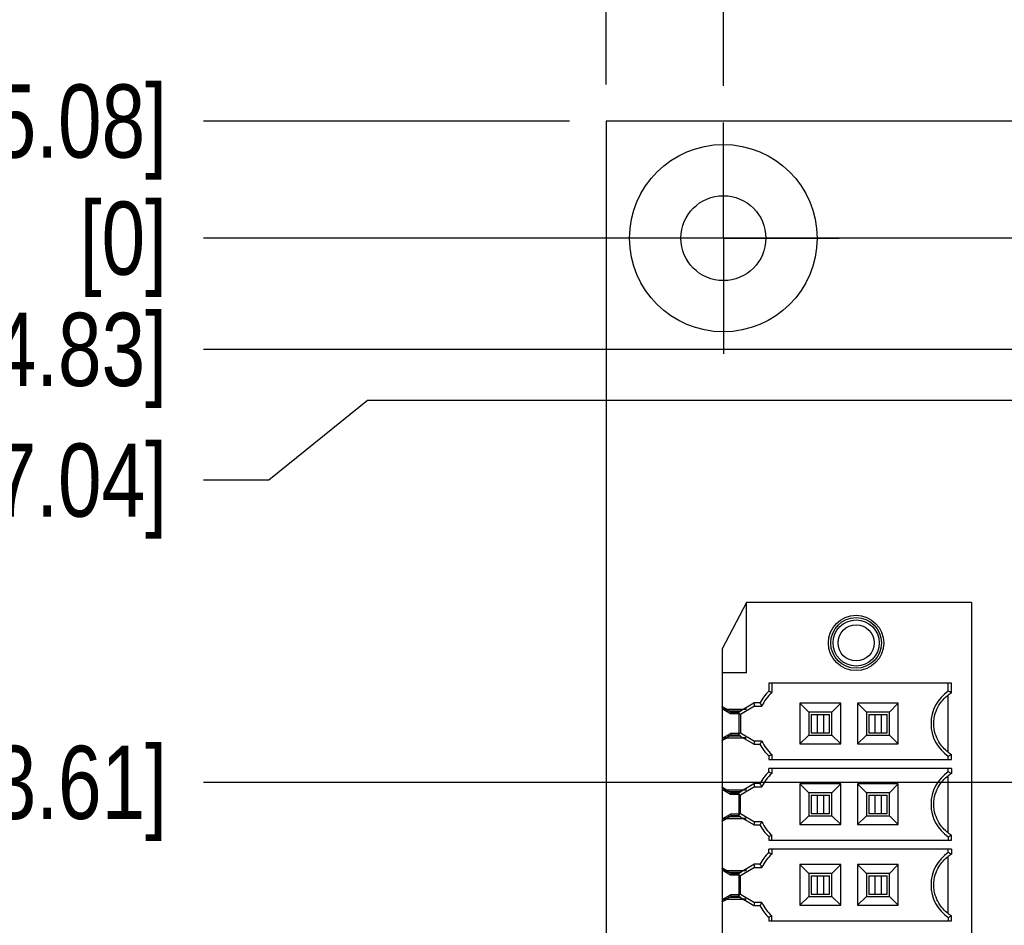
# Model space of a CAD drawing. Header units: inches. Extents: x 0 to 34, y 0 to 22.
# Tile 37 of 84: x 6.8 to 8.5, y 16.8 to 18.3. Entities that reach past the tile are written whole.
import ezdxf

# ---------------------------------------------------------------- set-up
doc = ezdxf.new("R2010")
doc.units = ezdxf.units.IN
doc.header["$LTSCALE"] = 1.87
doc.header["$MEASUREMENT"] = 0
doc.linetypes.add('CENTER', pattern=[0.6, 0.375, -0.075, 0.075, -0.075])
doc.layers.get('0').update_dxf_attribs({"linetype": 'CONTINUOUS'})
for name, color, linetype in [('02___PRT_ALL_AXES', 7, 'CONTINUOUS'), ('03___PRT_ALL_CURVES', 7, 'CONTINUOUS'), ('DIMENSIONS', 7, 'CONTINUOUS')]:
    doc.layers.add(name, color=color, linetype=linetype)
doc.styles.get("Standard").update_dxf_attribs({"font": 'txt', "width": 0.8})
doc.dimstyles.new('DIMSTYLE_2', dxfattribs={"dimtxt": 0.125, "dimasz": 0.18, "dimexe": 0.125, "dimexo": 0.0625, "dimgap": 0.03125, "dimtad": 0, "dimtih": 1, "dimtoh": 1, "dimdec": 3, "dimzin": 4, "dimdsep": 46, "dimtxsty": 'STANDARD', "dimblk": '_FILLED', "dimblk1": '_FILLED', "dimblk2": '_FILLED', "dimcen": 0.09, "dimadec": 0, "dimazin": 0, "dimtp": 0.001, "dimtm": 0.001, "dimtfac": 1, "dimtdec": 3, "dimtofl": 0, "dimtmove": 0, "dimatfit": 3, "dimldrblk": '_FILLED', "dimfxl": 1, "dimtolj": 1, "dimtzin": 4, "dimarcsym": 0})

# ---------------------------------------------------------------- blocks, each defined once
blk = doc.blocks.new('*D20')
at = {"layer": 'DIMENSIONS', "color": 2, "linetype": 'CONTINUOUS'}
blk.add_line((7.9802, 18.207), (7.9802, 18.8345), dxfattribs=at)
at = {"layer": 'DIMENSIONS', "color": 2, "linetype": 'CONTINUOUS', "insert": (7.9177, 18.897), "char_height": 0.125, "width": 1.725, "attachment_point": 1, "rotation": 90, "line_spacing_factor": 0.9}
blk.add_mtext('3X 3.960{\\Ftxt.shx;\\W1.000000;\\H0.125000; }[100.58]', dxfattribs=at)
blk = doc.blocks.new('_FILLED')
at = {"color": 0, "linetype": 'BYBLOCK'}
blk.add_solid([(0, 0), (-1, 0.1736), (-1, -0.1736)], dxfattribs=at)
blk = doc.blocks.new('*D21')
at = {"layer": 'DIMENSIONS', "color": 2, "linetype": 'CONTINUOUS'}
blk.add_line((7.7802, 18.2095), (7.7802, 18.8345), dxfattribs=at)
at = {"layer": 'DIMENSIONS', "color": 2, "linetype": 'CONTINUOUS', "insert": (7.7177, 18.897), "char_height": 0.125, "width": 1.425, "attachment_point": 1, "rotation": 90, "line_spacing_factor": 0.9}
blk.add_mtext('4.160{\\Ftxt.shx;\\W1.000000;\\H0.125000; }[105.66]', dxfattribs=at)
blk = doc.blocks.new('*D33')
at = {"layer": 'DIMENSIONS', "color": 2, "linetype": 'CONTINUOUS'}
blk.add_line((7.7177, 18.147), (7.0927, 18.147), dxfattribs=at)
at = {"layer": 'DIMENSIONS', "color": 2, "linetype": 'CONTINUOUS', "insert": (7.0302, 18.2095), "char_height": 0.125, "width": 1.125, "attachment_point": 3, "line_spacing_factor": 0.9}
blk.add_mtext('.200{\\Ftxt.shx;\\W1.000000;\\H0.125000; }[5.08]', dxfattribs=at)
blk = doc.blocks.new('*D34')
at = {"layer": 'DIMENSIONS', "color": 2, "linetype": 'CONTINUOUS'}
blk.add_line((11.6802, 17.947), (7.0927, 17.947), dxfattribs=at)
at = {"layer": 'DIMENSIONS', "color": 2, "linetype": 'CONTINUOUS', "insert": (7.0302, 18.0095), "char_height": 0.125, "width": 1.125, "attachment_point": 3, "line_spacing_factor": 0.9}
blk.add_mtext('6X .000{\\Ftxt.shx;\\W1.000000;\\H0.125000; }[0]', dxfattribs=at)
blk = doc.blocks.new('*D35')
at = {"layer": 'DIMENSIONS', "color": 2, "linetype": 'CONTINUOUS'}
blk.add_line((7.7202, 12.647), (7.0927, 12.647), dxfattribs=at)
at = {"layer": 'DIMENSIONS', "color": 2, "linetype": 'CONTINUOUS', "insert": (7.0302, 12.7095), "char_height": 0.125, "width": 1.725, "attachment_point": 3, "line_spacing_factor": 0.9}
blk.add_mtext('2X 5.300{\\Ftxt.shx;\\W1.000000;\\H0.125000; }[134.62]', dxfattribs=at)
blk = doc.blocks.new('*D36')
at = {"layer": 'DIMENSIONS', "color": 2, "linetype": 'CONTINUOUS'}
blk.add_line((11.1667, 13.647), (7.0927, 13.647), dxfattribs=at)
at = {"layer": 'DIMENSIONS', "color": 2, "linetype": 'CONTINUOUS', "insert": (7.0302, 13.7095), "char_height": 0.125, "width": 1.725, "attachment_point": 3, "line_spacing_factor": 0.9}
blk.add_mtext('4X 4.300{\\Ftxt.shx;\\W1.000000;\\H0.125000; }[109.22]', dxfattribs=at)
blk = doc.blocks.new('*D37')
at = {"layer": 'DIMENSIONS', "color": 2, "linetype": 'CONTINUOUS'}
blk.add_line((7.7202, 7.347), (7.0927, 7.347), dxfattribs=at)
at = {"layer": 'DIMENSIONS', "color": 2, "linetype": 'CONTINUOUS', "insert": (7.0302, 7.4095), "char_height": 0.125, "width": 1.825, "attachment_point": 3, "line_spacing_factor": 0.9}
blk.add_mtext('3X 10.600{\\Ftxt.shx;\\W1.000000;\\H0.125000; }[269.24]', dxfattribs=at)
blk = doc.blocks.new('*D38')
at = {"layer": 'DIMENSIONS', "color": 2, "linetype": 'CONTINUOUS'}
blk.add_line((7.7177, 7.147), (7.0927, 7.147), dxfattribs=at)
at = {"layer": 'DIMENSIONS', "color": 2, "linetype": 'CONTINUOUS', "insert": (7.0302, 7.2095), "char_height": 0.125, "width": 1.525, "attachment_point": 3, "line_spacing_factor": 0.9}
blk.add_mtext('10.800{\\Ftxt.shx;\\W1.000000;\\H0.125000; }[274.32]', dxfattribs=at)
blk = doc.blocks.new('*D39')
at = {"layer": 'DIMENSIONS', "color": 2, "linetype": 'CONTINUOUS'}
blk.add_line((9.8099, 10.8914), (7.0927, 10.8914), dxfattribs=at)
at = {"layer": 'DIMENSIONS', "color": 2, "linetype": 'CONTINUOUS', "insert": (7.0302, 10.9539), "char_height": 0.125, "width": 1.725, "attachment_point": 3, "line_spacing_factor": 0.9}
blk.add_mtext('7X 7.056{\\Ftxt.shx;\\W1.000000;\\H0.125000; }[179.21]', dxfattribs=at)
blk = doc.blocks.new('*D66')
at = {"layer": 'DIMENSIONS', "color": 2, "linetype": 'CONTINUOUS'}
blk.add_line((9.5024, 17.0176), (7.0927, 17.0176), dxfattribs=at)
at = {"layer": 'DIMENSIONS', "color": 2, "linetype": 'CONTINUOUS', "insert": (7.0302, 17.0801), "char_height": 0.125, "width": 1.225, "attachment_point": 3, "line_spacing_factor": 0.9}
blk.add_mtext('.929{\\Ftxt.shx;\\W1.000000;\\H0.125000; }[23.61]', dxfattribs=at)
blk = doc.blocks.new('*D67')
at = {"layer": 'DIMENSIONS', "color": 2, "linetype": 'CONTINUOUS'}
blk.add_line((8.3411, 16.3601), (7.0927, 16.3601), dxfattribs=at)
at = {"layer": 'DIMENSIONS', "color": 2, "linetype": 'CONTINUOUS', "insert": (7.0302, 16.4226), "char_height": 0.125, "width": 1.325, "attachment_point": 3, "line_spacing_factor": 0.9}
blk.add_mtext('1.587{\\Ftxt.shx;\\W1.000000;\\H0.125000; }[40.31]', dxfattribs=at)
blk = doc.blocks.new('*D68')
at = {"layer": 'DIMENSIONS', "color": 2, "linetype": 'CONTINUOUS'}
blk.add_line((8.3411, 14.2318), (7.0927, 14.2318), dxfattribs=at)
at = {"layer": 'DIMENSIONS', "color": 2, "linetype": 'CONTINUOUS', "insert": (7.0302, 14.2943), "char_height": 0.125, "width": 1.325, "attachment_point": 3, "line_spacing_factor": 0.9}
blk.add_mtext('3.715{\\Ftxt.shx;\\W1.000000;\\H0.125000; }[94.37]', dxfattribs=at)
blk = doc.blocks.new('*D69')
at = {"layer": 'DIMENSIONS', "color": 2, "linetype": 'CONTINUOUS'}
blk.add_line((10.241, 14.8248), (7.0927, 14.8248), dxfattribs=at)
at = {"layer": 'DIMENSIONS', "color": 2, "linetype": 'CONTINUOUS', "insert": (7.0302, 14.8873), "char_height": 0.125, "width": 1.225, "attachment_point": 3, "line_spacing_factor": 0.9}
blk.add_mtext('3.122{\\Ftxt.shx;\\W1.000000;\\H0.125000; }[79.3]', dxfattribs=at)
blk = doc.blocks.new('*D70')
at = {"layer": 'DIMENSIONS', "color": 2, "linetype": 'CONTINUOUS'}
for p, q in [((7.3378, 8.194), (7.2854, 8.1101)), ((8.2929, 8.194), (7.3378, 8.194)), ((7.2854, 8.1101), (7.0927, 8.1101))]:
    blk.add_line(p, q, dxfattribs=at)
at = {"layer": 'DIMENSIONS', "color": 2, "linetype": 'CONTINUOUS', "insert": (7.0302, 8.1726), "char_height": 0.125, "width": 1.425, "attachment_point": 3, "line_spacing_factor": 0.9}
blk.add_mtext('9.753{\\Ftxt.shx;\\W1.000000;\\H0.125000; }[247.73]', dxfattribs=at)
blk = doc.blocks.new('*D71')
at = {"layer": 'DIMENSIONS', "color": 2, "linetype": 'CONTINUOUS'}
for p, q in [((7.4333, 8.127), (7.3255, 7.9436)), ((9.5082, 8.127), (7.4333, 8.127)), ((7.3255, 7.9436), (7.0927, 7.9436))]:
    blk.add_line(p, q, dxfattribs=at)
at = {"layer": 'DIMENSIONS', "color": 2, "linetype": 'CONTINUOUS', "insert": (7.0302, 8.0061), "char_height": 0.125, "width": 1.725, "attachment_point": 3, "line_spacing_factor": 0.9}
blk.add_mtext('7X 9.820{\\Ftxt.shx;\\W1.000000;\\H0.125000; }[249.43]', dxfattribs=at)
blk = doc.blocks.new('*D72')
at = {"layer": 'DIMENSIONS', "color": 2, "linetype": 'CONTINUOUS'}
blk.add_line((10.2222, 8.2765), (7.0927, 8.2765), dxfattribs=at)
at = {"layer": 'DIMENSIONS', "color": 2, "linetype": 'CONTINUOUS', "insert": (7.0302, 8.339), "char_height": 0.125, "width": 1.725, "attachment_point": 3, "line_spacing_factor": 0.9}
blk.add_mtext('6X 9.671{\\Ftxt.shx;\\W1.000000;\\H0.125000; }[245.63]', dxfattribs=at)
blk = doc.blocks.new('*D73')
at = {"layer": 'DIMENSIONS', "color": 2, "linetype": 'CONTINUOUS'}
blk.add_line((13.7722, 8.4275), (7.0927, 8.4275), dxfattribs=at)
at = {"layer": 'DIMENSIONS', "color": 2, "linetype": 'CONTINUOUS', "insert": (7.0302, 8.49), "char_height": 0.125, "width": 1.625, "attachment_point": 3, "line_spacing_factor": 0.9}
blk.add_mtext('2X 9.520{\\Ftxt.shx;\\W1.000000;\\H0.125000; }[241.8]', dxfattribs=at)
blk = doc.blocks.new('*D74')
at = {"layer": 'DIMENSIONS', "color": 2, "linetype": 'CONTINUOUS'}
blk.add_line((14.4827, 8.627), (7.0927, 8.627), dxfattribs=at)
at = {"layer": 'DIMENSIONS', "color": 2, "linetype": 'CONTINUOUS', "insert": (7.0302, 8.6895), "char_height": 0.125, "width": 1.725, "attachment_point": 3, "line_spacing_factor": 0.9}
blk.add_mtext('2X 9.320{\\Ftxt.shx;\\W1.000000;\\H0.125000; }[236.73]', dxfattribs=at)
blk = doc.blocks.new('*D75')
at = {"layer": 'DIMENSIONS', "color": 2, "linetype": 'CONTINUOUS'}
blk.add_line((9.5086, 11.8174), (7.0927, 11.8174), dxfattribs=at)
at = {"layer": 'DIMENSIONS', "color": 2, "linetype": 'CONTINUOUS', "insert": (7.0302, 11.8799), "char_height": 0.125, "width": 1.725, "attachment_point": 3, "line_spacing_factor": 0.9}
blk.add_mtext('7X 6.130{\\Ftxt.shx;\\W1.000000;\\H0.125000; }[155.69]', dxfattribs=at)
blk = doc.blocks.new('*D76')
at = {"layer": 'DIMENSIONS', "color": 2, "linetype": 'CONTINUOUS'}
blk.add_line((9.5086, 9.9654), (7.0927, 9.9654), dxfattribs=at)
at = {"layer": 'DIMENSIONS', "color": 2, "linetype": 'CONTINUOUS', "insert": (7.0302, 10.0279), "char_height": 0.125, "width": 1.725, "attachment_point": 3, "line_spacing_factor": 0.9}
blk.add_mtext('7X 7.982{\\Ftxt.shx;\\W1.000000;\\H0.125000; }[202.73]', dxfattribs=at)
blk = doc.blocks.new('*D77')
at = {"layer": 'DIMENSIONS', "color": 2, "linetype": 'CONTINUOUS'}
for p, q in [((7.2222, 12.8913), (7.0927, 12.8913)), ((7.3725, 12.7018), (7.2222, 12.8913)), ((11.7272, 12.7018), (7.3725, 12.7018))]:
    blk.add_line(p, q, dxfattribs=at)
at = {"layer": 'DIMENSIONS', "color": 2, "linetype": 'CONTINUOUS', "insert": (7.0302, 12.9538), "char_height": 0.125, "width": 1.725, "attachment_point": 3, "line_spacing_factor": 0.9}
blk.add_mtext('2X 5.245{\\Ftxt.shx;\\W1.000000;\\H0.125000; }[133.23]', dxfattribs=at)
blk = doc.blocks.new('*D79')
at = {"layer": 'DIMENSIONS', "color": 2, "linetype": 'CONTINUOUS'}
blk.add_line((12.8377, 15.797), (7.0927, 15.797), dxfattribs=at)
at = {"layer": 'DIMENSIONS', "color": 2, "linetype": 'CONTINUOUS', "insert": (7.0302, 15.8595), "char_height": 0.125, "width": 1.625, "attachment_point": 3, "line_spacing_factor": 0.9}
blk.add_mtext('2X 2.150{\\Ftxt.shx;\\W1.000000;\\H0.125000; }[54.61]', dxfattribs=at)
blk = doc.blocks.new('*D80')
at = {"layer": 'DIMENSIONS', "color": 2, "linetype": 'CONTINUOUS'}
blk.add_line((9.8767, 17.757), (7.0927, 17.757), dxfattribs=at)
at = {"layer": 'DIMENSIONS', "color": 2, "linetype": 'CONTINUOUS', "insert": (7.0302, 17.8195), "char_height": 0.125, "width": 1.425, "attachment_point": 3, "line_spacing_factor": 0.9}
blk.add_mtext('2X .190{\\Ftxt.shx;\\W1.000000;\\H0.125000; }[4.83]', dxfattribs=at)
blk = doc.blocks.new('*D81')
at = {"layer": 'DIMENSIONS', "color": 2, "linetype": 'CONTINUOUS'}
for p, q in [((7.3726, 17.6697), (7.204, 17.5338)), ((9.4095, 17.6697), (7.3726, 17.6697)), ((7.204, 17.5338), (7.0927, 17.5338))]:
    blk.add_line(p, q, dxfattribs=at)
at = {"layer": 'DIMENSIONS', "color": 2, "linetype": 'CONTINUOUS', "insert": (7.0302, 17.5963), "char_height": 0.125, "width": 1.125, "attachment_point": 3, "line_spacing_factor": 0.9}
blk.add_mtext('.277{\\Ftxt.shx;\\W1.000000;\\H0.125000; }[7.04]', dxfattribs=at)
blk = doc.blocks.new('*D83')
at = {"layer": 'DIMENSIONS', "color": 2, "linetype": 'CONTINUOUS'}
blk.add_line((10.8602, 9.347), (7.0927, 9.347), dxfattribs=at)
at = {"layer": 'DIMENSIONS', "color": 2, "linetype": 'CONTINUOUS', "insert": (7.0302, 9.4095), "char_height": 0.125, "width": 1.725, "attachment_point": 3, "line_spacing_factor": 0.9}
blk.add_mtext('2X 8.600{\\Ftxt.shx;\\W1.000000;\\H0.125000; }[218.44]', dxfattribs=at)

msp = doc.modelspace()

# ---------------------------------------------------------------- linework, layer by layer
at = {"color": 7, "linetype": 'CONTINUOUS'}
for p, q in [((7.7802, 18.147), (7.7802, 7.147)), ((22.7802, 18.147), (7.7802, 18.147)), ((7.9782, 17.1467), (7.9783, 17.1469)), ((7.9782, 17.1467), (7.9815, 17.1448)), ((7.9784, 17.1461), (7.9784, 17.143)), ((7.9797, 17.1453), (7.9784, 17.1461)), ((8.0053, 17.1377), (8.0322, 17.1532)), ((8.0335, 17.1477), (8.0093, 17.1337)), ((8.0321, 17.1532), (8.0335, 17.1477)), ((7.9804, 17.145), (7.9797, 17.1453)), ((7.9815, 17.1443), (7.9804, 17.145)), ((7.9815, 17.1451), (7.9815, 17.142)), ((7.9858, 17.1419), (7.9867, 17.1413)), ((7.9896, 17.1396), (7.9858, 17.1418)), ((8.0129, 17.142), (7.9869, 17.142)), ((7.987, 17.1416), (7.9871, 17.1418)), ((7.9896, 17.1396), (7.9933, 17.1375)), ((7.9933, 17.1375), (7.9896, 17.1396)), ((8.007, 17.1347), (8.0053, 17.1377)), ((8.0065, 17.1375), (8.0101, 17.1396)), ((8.0072, 17.1349), (8.0065, 17.1375)), ((8.0072, 17.1348), (8.0072, 17.1349)), ((8.0093, 17.1337), (8.0072, 17.1348)), ((8.0183, 17.1452), (8.0183, 17.142)), ((7.9867, 17.0946), (7.9896, 17.0963)), ((7.9896, 17.0963), (7.9933, 17.0984)), ((7.9933, 17.0984), (7.9896, 17.0963)), ((8.007, 17.1011), (8.0053, 17.0982)), ((8.0322, 17.0826), (8.0053, 17.0982)), ((8.0065, 17.0984), (8.0072, 17.101)), ((8.0101, 17.0963), (8.0065, 17.0984)), ((8.0072, 17.101), (8.0093, 17.1022)), ((8.0072, 17.101), (8.0072, 17.101)), ((8.0093, 17.1022), (8.0335, 17.0882)), ((7.9815, 17.091), (7.9782, 17.0891)), ((7.9782, 17.0891), (7.9783, 17.089)), ((7.9784, 17.0929), (7.9784, 17.0898)), ((7.9784, 17.0898), (7.9797, 17.0905)), ((7.9797, 17.0905), (7.9804, 17.0909)), ((7.9804, 17.0909), (7.9815, 17.0916)), ((7.9815, 17.0908), (7.9815, 17.0939)), ((7.9858, 17.094), (7.9867, 17.0946)), ((7.9869, 17.0939), (8.0129, 17.0939)), ((7.987, 17.0942), (7.9871, 17.094)), ((8.0183, 17.0907), (8.0183, 17.0939)), ((8.0335, 17.0882), (8.0321, 17.0827)), ((8.0053, 16.9999), (8.0322, 17.0155)), ((8.0321, 17.0154), (8.0335, 17.0099)), ((7.9782, 17.0089), (7.9783, 17.0091)), ((7.9782, 17.0089), (7.9815, 17.007)), ((7.9784, 17.0083), (7.9784, 17.0052)), ((7.9797, 17.0075), (7.9784, 17.0083)), ((7.9804, 17.0072), (7.9797, 17.0075)), ((7.9815, 17.0065), (7.9804, 17.0072)), ((7.9815, 17.0073), (7.9815, 17.0042)), ((7.9858, 17.0041), (7.9867, 17.0035)), ((7.9896, 17.0018), (7.9858, 17.004)), ((8.0129, 17.0042), (7.9869, 17.0042)), ((7.987, 17.0039), (7.9871, 17.004)), ((7.9896, 17.0018), (7.9933, 16.9997)), ((7.9933, 16.9997), (7.9896, 17.0018)), ((8.007, 16.9969), (8.0053, 16.9999)), ((8.0065, 16.9997), (8.0101, 17.0018)), ((8.0072, 16.9971), (8.0065, 16.9997)), ((8.0072, 16.997), (8.0072, 16.9971)), ((8.0093, 16.9959), (8.0072, 16.997)), ((8.0335, 17.0099), (8.0093, 16.9959)), ((8.0183, 17.0074), (8.0183, 17.0042)), ((8.007, 16.9633), (8.0053, 16.9604)), ((8.0065, 16.9606), (8.0072, 16.9632)), ((8.0072, 16.9632), (8.0093, 16.9644)), ((8.0072, 16.9632), (8.0072, 16.9633)), ((8.0093, 16.9644), (8.0335, 16.9504)), ((7.9815, 16.9532), (7.9782, 16.9513)), ((7.9782, 16.9513), (7.9783, 16.9512)), ((7.9784, 16.9551), (7.9784, 16.952)), ((7.9784, 16.952), (7.9797, 16.9527)), ((7.9797, 16.9527), (7.9804, 16.9531)), ((7.9804, 16.9531), (7.9815, 16.9538)), ((7.9815, 16.953), (7.9815, 16.9561)), ((7.9858, 16.9563), (7.9867, 16.9568)), ((7.9867, 16.9568), (7.9896, 16.9585)), ((7.9869, 16.9561), (8.0129, 16.9561)), ((7.987, 16.9564), (7.9871, 16.9562)), ((7.9896, 16.9585), (7.9933, 16.9606)), ((7.9933, 16.9606), (7.9896, 16.9585)), ((8.0322, 16.9448), (8.0053, 16.9604)), ((8.0101, 16.9585), (8.0065, 16.9606)), ((8.0183, 16.9529), (8.0183, 16.9561)), ((8.0335, 16.9504), (8.0321, 16.9449)), ((8.0053, 16.8621), (8.0322, 16.8777)), ((8.0321, 16.8776), (8.0335, 16.8721)), ((7.9782, 16.8711), (7.9783, 16.8713)), ((7.9782, 16.8711), (7.9815, 16.8692)), ((7.9784, 16.8705), (7.9784, 16.8674)), ((7.9797, 16.8697), (7.9784, 16.8705)), ((7.9804, 16.8694), (7.9797, 16.8697)), ((7.9815, 16.8687), (7.9804, 16.8694)), ((7.9815, 16.8695), (7.9815, 16.8664)), ((7.9858, 16.8663), (7.9867, 16.8657)), ((7.9896, 16.864), (7.9858, 16.8662)), ((8.0129, 16.8664), (7.9869, 16.8664)), ((7.987, 16.8661), (7.9871, 16.8662)), ((7.9896, 16.864), (7.9933, 16.8619)), ((7.9933, 16.8619), (7.9896, 16.864)), ((8.007, 16.8591), (8.0053, 16.8621)), ((8.0065, 16.8619), (8.0101, 16.864)), ((8.0072, 16.8593), (8.0065, 16.8619)), ((8.0335, 16.8721), (8.0093, 16.8581)), ((8.0183, 16.8696), (8.0183, 16.8664)), ((8.0072, 16.8592), (8.0072, 16.8593)), ((8.0093, 16.8581), (8.0072, 16.8592)), ((8.0072, 16.8254), (8.0093, 16.8266)), ((8.0093, 16.8266), (8.0335, 16.8126)), ((7.9815, 16.8154), (7.9782, 16.8135)), ((7.9782, 16.8135), (7.9783, 16.8134)), ((7.9784, 16.8173), (7.9784, 16.8142)), ((7.9784, 16.8142), (7.9797, 16.8149)), ((7.9797, 16.8149), (7.9804, 16.8153)), ((7.9804, 16.8153), (7.9815, 16.816)), ((7.9815, 16.8152), (7.9815, 16.8183)), ((7.9858, 16.8185), (7.9867, 16.819)), ((7.9867, 16.819), (7.9896, 16.8207)), ((7.9869, 16.8183), (8.0129, 16.8183)), ((7.987, 16.8186), (7.9871, 16.8185)), ((7.9896, 16.8207), (7.9933, 16.8228)), ((7.9933, 16.8228), (7.9896, 16.8207)), ((8.007, 16.8256), (8.0053, 16.8226)), ((8.0322, 16.807), (8.0053, 16.8226)), ((8.0065, 16.8228), (8.0072, 16.8254)), ((8.0101, 16.8207), (8.0065, 16.8228)), ((8.0072, 16.8254), (8.0072, 16.8255)), ((8.0183, 16.8151), (8.0183, 16.8183)), ((8.0335, 16.8126), (8.0321, 16.8071))]:
    msp.add_line(p, q, dxfattribs=at)
at = {"color": 6, "linetype": 'CONTINUOUS'}
for p, q in [((8.0197, 17.3246), (7.9784, 17.2459)), ((8.0197, 17.2044), (8.0197, 17.3246)), ((8.4036, 17.3246), (8.0197, 17.3246)), ((8.4036, 17.3246), (8.4036, 15.3955)), ((7.9784, 17.2459), (7.9784, 17.147)), ((8.0197, 17.2044), (7.9784, 17.2044)), ((8.0576, 17.1868), (8.0576, 17.1731)), ((8.3697, 17.1868), (8.0576, 17.1868)), ((8.0631, 17.1868), (8.0631, 17.1708)), ((8.3642, 17.1734), (8.3642, 17.1868)), ((8.3697, 17.1705), (8.3697, 17.1868)), ((8.3642, 17.0692), (8.3642, 17.1667)), ((7.9784, 17.147), (7.9871, 17.142)), ((7.9784, 17.1461), (7.9784, 17.1466)), ((8.0426, 17.1532), (8.0321, 17.1532)), ((8.0335, 17.1477), (8.046, 17.1477)), ((8.111, 17.1527), (8.111, 17.0832)), ((8.126, 17.1376), (8.111, 17.1527)), ((8.1805, 17.1527), (8.111, 17.1527)), ((8.1805, 17.1527), (8.1654, 17.1376)), ((8.1805, 17.0832), (8.1805, 17.1527)), ((8.2094, 17.1527), (8.2094, 17.0832)), ((8.2245, 17.1376), (8.2094, 17.1527)), ((8.2789, 17.1527), (8.2094, 17.1527)), ((8.2789, 17.1527), (8.2638, 17.1376)), ((8.2789, 17.0832), (8.2789, 17.1527)), ((7.9784, 17.143), (7.9784, 17.0929)), ((7.9926, 17.1348), (7.9784, 17.143)), ((7.9865, 17.142), (7.9815, 17.142)), ((7.9896, 17.1396), (8.0086, 17.1396)), ((7.9926, 17.1348), (7.9933, 17.1375)), ((8.0072, 17.1348), (7.9926, 17.1348)), ((7.9933, 17.1375), (8.0053, 17.1375)), ((8.0072, 17.101), (8.0072, 17.1348)), ((8.0093, 17.1337), (8.0093, 17.1022)), ((8.0183, 17.142), (8.0129, 17.142)), ((8.126, 17.1376), (8.126, 17.0983)), ((8.1654, 17.1376), (8.126, 17.1376)), ((8.13, 17.1337), (8.13, 17.1022)), ((8.13, 17.1337), (8.1615, 17.1337)), ((8.1405, 17.1337), (8.1405, 17.1022)), ((8.1509, 17.1337), (8.1509, 17.1022)), ((8.1615, 17.1022), (8.1615, 17.1337)), ((8.1654, 17.0983), (8.1654, 17.1376)), ((8.2245, 17.1376), (8.2245, 17.0983)), ((8.2638, 17.1376), (8.2245, 17.1376)), ((8.2284, 17.1337), (8.2284, 17.1022)), ((8.2284, 17.1337), (8.2599, 17.1337)), ((8.239, 17.1337), (8.239, 17.1022)), ((8.2494, 17.1337), (8.2494, 17.1022)), ((8.2599, 17.1022), (8.2599, 17.1337)), ((8.2638, 17.0983), (8.2638, 17.1376)), ((7.9784, 17.0929), (7.9926, 17.101)), ((8.0086, 17.0963), (7.9896, 17.0963)), ((7.9933, 17.0984), (7.9926, 17.101)), ((8.0072, 17.101), (7.9926, 17.101)), ((8.0053, 17.0984), (7.9933, 17.0984)), ((8.111, 17.0832), (8.126, 17.0983)), ((8.126, 17.0983), (8.1654, 17.0983)), ((8.13, 17.1022), (8.1615, 17.1022)), ((8.1805, 17.0832), (8.1654, 17.0983)), ((8.2094, 17.0832), (8.2245, 17.0983)), ((8.2245, 17.0983), (8.2638, 17.0983)), ((8.2284, 17.1022), (8.2599, 17.1022)), ((8.2789, 17.0832), (8.2638, 17.0983)), ((7.9871, 17.0939), (7.9784, 17.0889)), ((7.9784, 17.0891), (7.9784, 17.0898)), ((7.9784, 17.0889), (7.9784, 17.0092)), ((7.9865, 17.0939), (7.9815, 17.0939)), ((8.0183, 17.0939), (8.0129, 17.0939)), ((8.0321, 17.0827), (8.0426, 17.0827)), ((8.046, 17.0882), (8.0335, 17.0882)), ((8.111, 17.0832), (8.1805, 17.0832)), ((8.2094, 17.0832), (8.2789, 17.0832)), ((8.0576, 17.0627), (8.0576, 17.0569)), ((8.0631, 17.0651), (8.0631, 17.0569)), ((8.3642, 17.0569), (8.3642, 17.0624)), ((8.3697, 17.0569), (8.3697, 17.0654)), ((8.0576, 17.0569), (8.3697, 17.0569)), ((8.0576, 17.0353), (8.0576, 17.0412)), ((8.3697, 17.0412), (8.0576, 17.0412)), ((8.0631, 17.0412), (8.0631, 17.033)), ((8.3642, 17.0356), (8.3642, 17.0412)), ((8.3642, 16.9314), (8.3642, 17.0289)), ((8.3697, 17.0412), (8.3697, 17.0327)), ((8.0426, 17.0154), (8.0321, 17.0154)), ((8.111, 17.0149), (8.111, 16.9454)), ((8.126, 16.9998), (8.111, 17.0149)), ((8.1805, 17.0149), (8.111, 17.0149)), ((8.1805, 17.0149), (8.1654, 16.9998)), ((8.1805, 16.9454), (8.1805, 17.0149)), ((8.2094, 17.0149), (8.2094, 16.9454)), ((8.2245, 16.9998), (8.2094, 17.0149)), ((8.2789, 17.0149), (8.2094, 17.0149)), ((8.2789, 17.0149), (8.2638, 16.9998)), ((8.2789, 16.9454), (8.2789, 17.0149)), ((7.9784, 17.0092), (7.9871, 17.0042)), ((7.9784, 17.0083), (7.9784, 17.0088)), ((7.9784, 17.0052), (7.9784, 16.9551)), ((7.9926, 16.997), (7.9784, 17.0052)), ((7.9865, 17.0042), (7.9815, 17.0042)), ((7.9896, 17.0018), (8.0086, 17.0018)), ((7.9926, 16.997), (7.9933, 16.9997)), ((8.0072, 16.997), (7.9926, 16.997)), ((7.9933, 16.9997), (8.0053, 16.9997)), ((8.0072, 16.9633), (8.0072, 16.997)), ((8.0093, 16.9644), (8.0093, 16.9959)), ((8.0183, 17.0042), (8.0129, 17.0042)), ((8.0335, 17.0099), (8.046, 17.0099)), ((8.126, 16.9998), (8.126, 16.9605)), ((8.1654, 16.9998), (8.126, 16.9998)), ((8.13, 16.9959), (8.13, 16.9644)), ((8.13, 16.9959), (8.1615, 16.9959)), ((8.1405, 16.9959), (8.1405, 16.9644)), ((8.1509, 16.9959), (8.1509, 16.9644)), ((8.1615, 16.9644), (8.1615, 16.9959)), ((8.1654, 16.9605), (8.1654, 16.9998)), ((8.2245, 16.9998), (8.2245, 16.9605)), ((8.2638, 16.9998), (8.2245, 16.9998)), ((8.2284, 16.9959), (8.2284, 16.9644)), ((8.2284, 16.9959), (8.2599, 16.9959)), ((8.239, 16.9959), (8.239, 16.9644)), ((8.2494, 16.9959), (8.2494, 16.9644)), ((8.2599, 16.9644), (8.2599, 16.9959)), ((8.2638, 16.9605), (8.2638, 16.9998)), ((7.9784, 16.9551), (7.9926, 16.9633)), ((7.9933, 16.9606), (7.9926, 16.9633)), ((8.0072, 16.9633), (7.9926, 16.9633)), ((8.13, 16.9644), (8.1615, 16.9644)), ((8.2284, 16.9644), (8.2599, 16.9644)), ((7.9871, 16.9561), (7.9784, 16.9511)), ((7.9784, 16.9513), (7.9784, 16.952)), ((7.9784, 16.9511), (7.9784, 16.8714)), ((7.9865, 16.9561), (7.9815, 16.9561)), ((8.0086, 16.9585), (7.9896, 16.9585)), ((8.0053, 16.9606), (7.9933, 16.9606)), ((8.0183, 16.9561), (8.0129, 16.9561)), ((8.0321, 16.9449), (8.0426, 16.9449)), ((8.046, 16.9504), (8.0335, 16.9504)), ((8.111, 16.9454), (8.126, 16.9605)), ((8.111, 16.9454), (8.1805, 16.9454)), ((8.126, 16.9605), (8.1654, 16.9605)), ((8.1805, 16.9454), (8.1654, 16.9605)), ((8.2094, 16.9454), (8.2245, 16.9605)), ((8.2094, 16.9454), (8.2789, 16.9454)), ((8.2245, 16.9605), (8.2638, 16.9605)), ((8.2789, 16.9454), (8.2638, 16.9605)), ((8.0631, 16.9191), (8.0631, 16.9273)), ((8.3697, 16.9191), (8.3697, 16.9276)), ((8.0576, 16.9249), (8.0576, 16.9191)), ((8.0576, 16.9191), (8.3697, 16.9191)), ((8.3642, 16.9246), (8.3642, 16.9191)), ((8.0576, 16.8976), (8.0576, 16.9034)), ((8.3697, 16.9034), (8.0576, 16.9034)), ((8.0631, 16.9034), (8.0631, 16.8952)), ((8.3642, 16.8978), (8.3642, 16.9034)), ((8.3697, 16.9034), (8.3697, 16.8949)), ((8.0426, 16.8776), (8.0321, 16.8776)), ((8.111, 16.8771), (8.111, 16.8076)), ((8.126, 16.862), (8.111, 16.8771)), ((8.1805, 16.8771), (8.111, 16.8771)), ((8.1805, 16.8771), (8.1654, 16.862)), ((8.1805, 16.8076), (8.1805, 16.8771)), ((8.2094, 16.8771), (8.2094, 16.8076)), ((8.2245, 16.862), (8.2094, 16.8771)), ((8.2789, 16.8771), (8.2094, 16.8771)), ((8.2789, 16.8771), (8.2638, 16.862)), ((8.2789, 16.8076), (8.2789, 16.8771)), ((8.3642, 16.7936), (8.3642, 16.8911)), ((7.9784, 16.8714), (7.9871, 16.8664)), ((7.9784, 16.8705), (7.9784, 16.871)), ((7.9784, 16.8674), (7.9784, 16.8173)), ((7.9926, 16.8592), (7.9784, 16.8674)), ((7.9865, 16.8664), (7.9815, 16.8664)), ((7.9896, 16.864), (8.0086, 16.864)), ((7.9926, 16.8592), (7.9933, 16.8619)), ((7.9933, 16.8619), (8.0053, 16.8619)), ((8.0183, 16.8664), (8.0129, 16.8664)), ((8.0335, 16.8721), (8.046, 16.8721)), ((8.126, 16.862), (8.126, 16.8227)), ((8.1654, 16.862), (8.126, 16.862)), ((8.1654, 16.8227), (8.1654, 16.862)), ((8.2245, 16.862), (8.2245, 16.8227)), ((8.2638, 16.862), (8.2245, 16.862)), ((8.2638, 16.8227), (8.2638, 16.862)), ((8.0072, 16.8592), (7.9926, 16.8592)), ((8.0072, 16.8255), (8.0072, 16.8592)), ((8.0093, 16.8266), (8.0093, 16.8581)), ((8.13, 16.8581), (8.13, 16.8266)), ((8.13, 16.8581), (8.1615, 16.8581)), ((8.1405, 16.8581), (8.1405, 16.8266)), ((8.1509, 16.8581), (8.1509, 16.8266)), ((8.1615, 16.8266), (8.1615, 16.8581)), ((8.2284, 16.8581), (8.2284, 16.8266)), ((8.2284, 16.8581), (8.2599, 16.8581)), ((8.239, 16.8581), (8.239, 16.8266)), ((8.2494, 16.8581), (8.2494, 16.8266)), ((8.2599, 16.8266), (8.2599, 16.8581)), ((8.13, 16.8266), (8.1615, 16.8266)), ((8.2284, 16.8266), (8.2599, 16.8266)), ((7.9784, 16.8173), (7.9926, 16.8255)), ((7.9871, 16.8183), (7.9784, 16.8133)), ((7.9784, 16.8135), (7.9784, 16.8142)), ((7.9784, 16.8133), (7.9784, 16.7336)), ((7.9865, 16.8183), (7.9815, 16.8183)), ((8.0086, 16.8207), (7.9896, 16.8207)), ((7.9933, 16.8228), (7.9926, 16.8255)), ((8.0072, 16.8255), (7.9926, 16.8255)), ((8.0053, 16.8228), (7.9933, 16.8228)), ((8.0183, 16.8183), (8.0129, 16.8183)), ((8.046, 16.8126), (8.0335, 16.8126)), ((8.111, 16.8076), (8.126, 16.8227)), ((8.126, 16.8227), (8.1654, 16.8227)), ((8.1805, 16.8076), (8.1654, 16.8227)), ((8.2094, 16.8076), (8.2245, 16.8227)), ((8.2245, 16.8227), (8.2638, 16.8227)), ((8.2789, 16.8076), (8.2638, 16.8227)), ((8.0321, 16.8071), (8.0426, 16.8071)), ((8.111, 16.8076), (8.1805, 16.8076)), ((8.2094, 16.8076), (8.2789, 16.8076)), ((8.0576, 16.7871), (8.0576, 16.7813)), ((8.0576, 16.7813), (8.3697, 16.7813)), ((8.0631, 16.7813), (8.0631, 16.7895)), ((8.3642, 16.7868), (8.3642, 16.7813)), ((8.3697, 16.7813), (8.3697, 16.7898))]:
    msp.add_line(p, q, dxfattribs=at)
for radius in [0.0472, 0.0433, 0.0394, 0.0308]:
    msp.add_circle((8.2068, 17.2557), radius, dxfattribs=at)
for centre, radius, start, end in [((8.1103, 17.1179), 0.0763, 133.6717, 152.5192), ((8.1103, 17.1179), 0.0709, 131.8103, 155.1697), ((7.9132, 16.8356), 0.3671, 65.9138, 66.8445), ((8.4016, 17.1179), 0.0669, 123.9745, 236.0255), ((8.2387, 16.9373), 0.2674, 60.6673, 62.0014), ((8.4016, 17.1179), 0.0615, 121.3061, 127.4807), ((8.2805, 17.2975), 0.2783, 211.2473, 212.5725), ((8.2805, 16.9384), 0.2783, 147.4275, 148.7527), ((8.1103, 17.1179), 0.0763, 207.4808, 226.3283), ((8.1103, 17.1179), 0.0709, 204.8303, 228.1897), ((7.9132, 17.4003), 0.3671, 293.1555, 294.0862), ((8.4016, 17.1179), 0.0615, 232.5193, 238.6939), ((8.2387, 17.2985), 0.2674, 297.9986, 299.3327), ((8.1103, 16.9801), 0.0763, 133.6717, 152.5192), ((8.1103, 16.9801), 0.0709, 131.8103, 155.1697), ((7.9132, 16.6978), 0.3671, 65.9138, 66.8445), ((8.4016, 16.9801), 0.0669, 123.9745, 236.0255), ((8.2387, 16.7995), 0.2674, 60.6673, 62.0014), ((8.4016, 16.9801), 0.0615, 121.3061, 127.4807), ((8.2805, 17.1597), 0.2783, 211.2473, 212.5725), ((8.2805, 16.8006), 0.2783, 147.4275, 148.7527), ((8.1103, 16.9801), 0.0763, 207.4808, 226.3283), ((8.1103, 16.9801), 0.0709, 204.8303, 228.1897), ((7.9132, 17.2625), 0.3671, 293.1555, 294.0862), ((8.4016, 16.9801), 0.0615, 232.5193, 238.6939), ((8.2387, 17.1607), 0.2674, 297.9986, 299.3327), ((8.1103, 16.8423), 0.0763, 133.6717, 152.5192), ((8.1103, 16.8423), 0.0709, 131.8103, 155.1697), ((7.9132, 16.56), 0.3671, 65.9138, 66.8445), ((8.4016, 16.8423), 0.0669, 123.9745, 236.0255), ((8.2387, 16.6617), 0.2674, 60.6673, 62.0014), ((8.4016, 16.8423), 0.0615, 121.3061, 127.4807), ((8.2805, 17.0219), 0.2783, 211.2473, 212.5725), ((8.2805, 16.6628), 0.2783, 147.4275, 148.7527), ((8.1103, 16.8423), 0.0709, 204.8303, 228.1897), ((8.1103, 16.8423), 0.0763, 207.4808, 226.3283), ((8.4016, 16.8423), 0.0615, 232.5193, 238.6939), ((7.9132, 17.1247), 0.3671, 293.1555, 294.0862), ((8.2387, 17.023), 0.2674, 297.9986, 299.3327)]:
    msp.add_arc(centre, radius, start, end, dxfattribs=at)
at = {"color": 7, "linetype": 'CONTINUOUS'}
for centre, radius, start, end in [((7.93, 17.057), 0.1015, 60.6306, 61.3925), ((7.925, 17.048), 0.1118, 60.245, 60.6361), ((7.9197, 17.0388), 0.1225, 59.6854, 60.242), ((8.1793, 17.459), 0.3715, 238.7762, 239.2985), ((8.1993, 16.7435), 0.4104, 120.7208, 121.3502), ((7.93, 17.1788), 0.1014, 298.6082, 299.3702), ((7.9249, 17.1879), 0.1118, 299.3647, 299.7556), ((7.9196, 17.1972), 0.1226, 299.7586, 300.3147), ((7.93, 16.9193), 0.1015, 60.6306, 61.3925), ((7.925, 16.9102), 0.1118, 60.245, 60.6361), ((7.9197, 16.901), 0.1225, 59.6854, 60.242), ((8.1793, 17.3212), 0.3715, 238.7762, 239.2985), ((7.93, 17.041), 0.1014, 298.6082, 299.3702), ((7.9249, 17.0501), 0.1118, 299.3647, 299.7556), ((7.9196, 17.0594), 0.1226, 299.7586, 300.3147), ((8.1993, 16.6057), 0.4104, 120.7208, 121.3502), ((7.93, 16.7815), 0.1015, 60.6306, 61.3925), ((7.925, 16.7724), 0.1118, 60.245, 60.6361), ((7.9197, 16.7632), 0.1225, 59.6854, 60.242), ((8.1793, 17.1834), 0.3715, 238.7762, 239.2985), ((7.93, 16.9032), 0.1014, 298.6082, 299.3702), ((7.9249, 16.9123), 0.1118, 299.3647, 299.7556), ((7.9196, 16.9216), 0.1226, 299.7586, 300.3147), ((8.1993, 16.4679), 0.4104, 120.7208, 121.3502)]:
    msp.add_arc(centre, radius, start, end, dxfattribs=at)
at = {"color": 6, "linetype": 'CONTINUOUS'}
for points in [[(8.3642, 17.0692), (8.3578, 17.0738), (8.3488, 17.0837), (8.3411, 17.1011), (8.3385, 17.1179), (8.3411, 17.1348), (8.3488, 17.1522), (8.3578, 17.162), (8.3642, 17.1667)], [(8.3642, 16.9314), (8.3578, 16.936), (8.3488, 16.9459), (8.3411, 16.9633), (8.3385, 16.9801), (8.3411, 16.997), (8.3488, 17.0144), (8.3578, 17.0242), (8.3642, 17.0289)], [(8.3642, 16.7936), (8.3578, 16.7982), (8.3488, 16.8081), (8.3411, 16.8255), (8.3385, 16.8423), (8.3411, 16.8592), (8.3488, 16.8766), (8.3578, 16.8864), (8.3642, 16.8911)]]:
    msp.add_open_spline(points, degree=3, knots=[0, 0, 0, 0, 0.210772, 0.343564, 0.500049, 0.65647, 0.789241, 1, 1, 1, 1], dxfattribs=at)
at = {"layer": '02___PRT_ALL_AXES', "color": 7, "linetype": 'CENTER'}
for q in [(7.9802, 18.1445), (7.7827, 17.947), (7.9802, 17.7495), (8.1777, 17.947)]:
    msp.add_line((7.9802, 17.947), q, dxfattribs=at)
at = {"layer": '02___PRT_ALL_AXES', "color": 7, "linetype": 'CONTINUOUS'}
msp.add_circle((7.9802, 17.947), 0.0725, dxfattribs=at)
at = {"layer": '03___PRT_ALL_CURVES', "color": 4, "linetype": 'CONTINUOUS'}
msp.add_circle((7.9802, 17.947), 0.16, dxfattribs=at)

# ---------------------------------------------------------------- dimensions: what is measured, and where the dimension line sits
at = {"layer": 'DIMENSIONS', "color": 2, "linetype": 'CONTINUOUS'}
for feature_location, offset, dtype, origin, text, picture, middle in [((7.9802, 18.207), (0, 0.6275), 1, (11.9402, 18.1445), '3X <>', '*D20', (7.9802, 19.7595)), ((11.6801581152, 17.9470375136), (-4.5875, 0), 0, (11.7426581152, 17.9470375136), '6X <>', '*D34', (6.4676581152, 17.9470375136)), ((7.7202, 7.347), (-0.6275, 0), 0, (7.7827, 17.947), '3X <>', '*D37', (6.1177, 7.347)), ((7.7202, 12.647), (-0.6275, 0), 0, (7.7827, 17.947), '2X <>', '*D35', (6.1677, 12.647)), ((11.1667, 13.647), (-4.074, 0), 0, (11.2292, 17.947), '4X <>', '*D36', (6.1677, 13.647)), ((9.8099, 10.8914), (-2.7173, 0), 0, (9.8724, 17.947), '7X <>', '*D39', (6.1677, 10.8914)), ((9.5082, 8.127), (-2.4155, -0.1834), 0, (9.5707, 17.947), '7X <>', '*D71', (6.1677, 7.9436)), ((10.2221581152, 8.2765375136), (-3.1295, 0), 0, (10.2846581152, 17.9470375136), '6X <>', '*D72', (6.1676581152, 8.2765375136)), ((14.4827, 8.627), (-7.39, 0), 0, (14.5452, 17.947), '2X <>', '*D74', (6.1677, 8.627)), ((9.5086, 11.8174), (-2.4159, 0), 0, (9.5711, 17.947), '7X <>', '*D75', (6.1677, 11.8174)), ((9.5086, 9.9654), (-2.4159, 0), 0, (9.5711, 17.947), '7X <>', '*D76', (6.1677, 9.9654)), ((11.7272, 12.7018), (-4.6345, 0.1895), 0, (11.7897, 17.947), '2X <>', '*D77', (6.1677, 12.8913)), ((10.8602, 9.347), (-3.7675, 0), 0, (10.9227, 17.947), '2X <>', '*D83', (6.1677, 9.347)), ((13.7721581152, 8.4275375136), (-6.6795, 0), 0, (13.8346581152, 17.9470375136), '2X <>', '*D73', (6.2176581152, 8.4275375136)), ((12.8377, 15.797), (-5.745, 0), 0, (12.9002, 17.947), '2X <>', '*D79', (6.2177, 15.797)), ((9.8767, 17.757), (-2.784, 0), 0, (9.9392, 17.947), '2X <>', '*D80', (6.3177, 17.757))]:
    dim = msp.add_ordinate_dim(feature_location=feature_location, offset=offset, dtype=dtype, origin=origin, text=text, dimstyle='DIMSTYLE_2', dxfattribs=at)
    dim.commit()
    dim.dimension.update_dxf_attribs({"geometry": picture, "text_midpoint": middle})
for feature_location, offset, dtype, origin, picture, middle in [((7.7802, 18.2095), (0, 0.625), 1, (11.9402, 18.147), '*D21', (7.7802, 19.6095)), ((7.7177, 18.147), (-0.625, 0), 0, (11.7427, 17.947), '*D33', (6.4677, 18.147)), ((7.7177, 7.147), (-0.625, 0), 0, (7.7802, 17.947), '*D38', (6.2677, 7.147)), ((8.2929, 8.194), (-1.2002, -0.084), 0, (8.3554, 17.947), '*D70', (6.3177, 8.1101)), ((8.3411, 16.3601), (-1.2484, 0), 0, (8.4036, 17.947), '*D67', (6.3677, 16.3601)), ((8.3411, 14.2318), (-1.2484, 0), 0, (8.4036, 17.947), '*D68', (6.3677, 14.2318)), ((9.5024, 17.0176), (-2.4097, 0), 0, (9.5649, 17.947), '*D66', (6.4177, 17.0176)), ((10.241, 14.8248), (-3.1483, 0), 0, (10.3035, 17.947), '*D69', (6.4177, 14.8248)), ((9.4095, 17.6697), (-2.3169, -0.1359), 0, (9.472, 17.947), '*D81', (6.4677, 17.5338))]:
    dim = msp.add_ordinate_dim(feature_location=feature_location, offset=offset, dtype=dtype, origin=origin, dimstyle='DIMSTYLE_2', dxfattribs=at)
    dim.commit()
    dim.dimension.update_dxf_attribs({"geometry": picture, "text_midpoint": middle})

doc.saveas('drawing.dxf')
